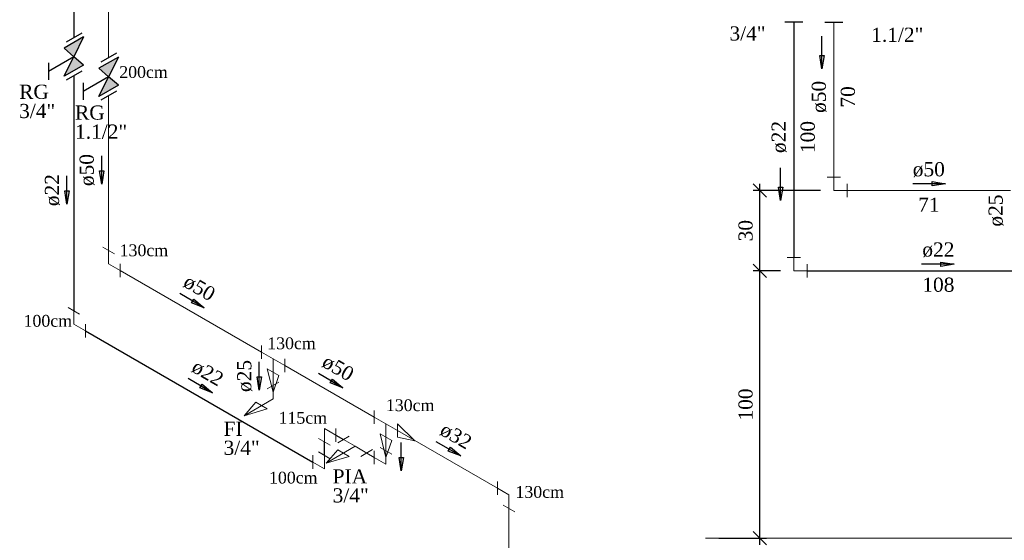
# Model space of a CAD drawing. Header units: millimetres. Extents: x 335 to 91625, y -1 to 84.
# Tile 30 of 38: x 417.54 to 432.27, y 63.53 to 71.32. Entities that reach past the tile are written whole.
import ezdxf

# ---------------------------------------------------------------- set-up
doc = ezdxf.new("R2010")
doc.units = ezdxf.units.MM
doc.header["$MEASUREMENT"] = 0
for name, color, linetype, lineweight in [('AF-Conexões detalhe', 7, 'Continuous', 20), ('AF-Sentido tubo', 7, 'Continuous', 20), ('AF-Textos conexão', 7, 'Continuous', 20), ('AF-Textos tubo', 7, 'Continuous', 20), ('AF-Tubos detalhe', 5, 'Continuous', 20), ('AQ-Conexões detalhe', 7, 'Continuous', 20), ('AQ-Sentido tubo', 7, 'Continuous', 20), ('AQ-Textos conexão', 7, 'Continuous', 20), ('AQ-Textos tubo', 7, 'Continuous', 20), ('AQ-Tubos detalhe', 1, 'Continuous', 30), ('DI-Eixos', 7, 'Continuous', 20), ('DI-Textos', 7, 'Continuous', 20), ('Simbolos', 1, 'Continuous', 30), ('Simbolos_int', 1, 'Continuous', 30)]:
    doc.layers.add(name, color=color, linetype=linetype, lineweight=lineweight)
doc.styles.add('TimesNewRoman', font='times.ttf')
doc.dimstyles.get("Standard").update_dxf_attribs({"dimtxt": 0.18, "dimasz": 0.18, "dimexe": 0.18, "dimexo": 0.0625, "dimgap": 0.09, "dimtad": 0, "dimtih": 1, "dimtoh": 1, "dimdec": 4, "dimzin": 0, "dimdsep": 46, "dimtxsty": 'Standard', "dimcen": 0.09, "dimadec": 0, "dimazin": 0, "dimtfac": 1, "dimtdec": 4, "dimtofl": 0, "dimtmove": 0, "dimatfit": 3, "dimfxl": 0, "dimtolj": 1, "dimtzin": 0, "dimarcsym": 0})
doc.dimstyles.new('UM_25.000000', dxfattribs={"dimtxt": 0.18, "dimasz": 0.2, "dimexe": 0.1, "dimexo": 0.2, "dimgap": 0, "dimtad": 1, "dimtih": 1, "dimtoh": 1, "dimdec": 1, "dimlfac": 25, "dimzin": 0, "dimdsep": 46, "dimtxsty": 'Standard', "dimblk": 'CLOSED', "dimblk1": 'CLOSED', "dimblk2": 'CLOSED', "dimcen": 0.09, "dimdle": 0.1, "dimadec": 1, "dimazin": 2, "dimtfac": 1, "dimtdec": 4, "dimtofl": 0, "dimtmove": 0, "dimatfit": 3, "dimldrblk": 'CLOSED', "dimfxl": 0, "dimtolj": 1, "dimarcsym": 0})

# ---------------------------------------------------------------- blocks, each defined once
blk = doc.blocks.new('_OBLIQUE')
at = {"color": 0, "linetype": 'ByBlock', "lineweight": -2}
blk.add_line((-0.5, -0.5), (0.5, 0.5), dxfattribs=at)
blk = doc.blocks.new('*D12')
at = {"color": 0, "lineweight": -2}
for p, q in [((428.61, 63.46), (428.61, 67.66)), ((428.917, 67.56), (428.51, 67.56)), ((427.999, 63.56), (428.71, 63.56))]:
    blk.add_line(p, q, dxfattribs=at)
at = {"layer": 'Defpoints', "color": 0}
for p in [(428.61, 67.56), (429.117, 67.56), (427.799, 63.56)]:
    blk.add_point(p, dxfattribs=at)
at = {"color": 0, "lineweight": -2, "xscale": 0.2, "yscale": 0.2, "zscale": 0.2}
for p, rotation in [((428.61, 67.56), 90), ((428.61, 63.56), 270)]:
    blk.add_blockref('_OBLIQUE', p, dxfattribs=dict(at, rotation=rotation))
at = {"color": 7, "insert": (428.398, 65.56), "char_height": 0.2118, "attachment_point": 5, "rotation": 90, "style": 'TimesNewRoman'}
blk.add_mtext('\\A1;100', dxfattribs=at)
blk = doc.blocks.new('*D13')
at = {"color": 0, "lineweight": -2}
for p, q in [((429.517, 68.76), (428.51, 68.76)), ((428.61, 67.46), (428.61, 68.86)), ((428.917, 67.56), (428.51, 67.56))]:
    blk.add_line(p, q, dxfattribs=at)
at = {"layer": 'Defpoints', "color": 0}
for p in [(428.61, 68.76), (429.717, 68.76), (429.117, 67.56)]:
    blk.add_point(p, dxfattribs=at)
at = {"color": 0, "lineweight": -2, "xscale": 0.2, "yscale": 0.2, "zscale": 0.2}
for p, rotation in [((428.61, 68.76), 90), ((428.61, 67.56), 270)]:
    blk.add_blockref('_OBLIQUE', p, dxfattribs=dict(at, rotation=rotation))
at = {"color": 7, "insert": (428.398, 68.16), "char_height": 0.2118, "attachment_point": 5, "rotation": 90, "style": 'TimesNewRoman'}
blk.add_mtext('\\A1;30', dxfattribs=at)

msp = doc.modelspace()

# ---------------------------------------------------------------- hatches: boundary and pattern name
at = {"layer": 'Simbolos', "linetype": 'Continuous'}
for points in [[(418.3524, 70.7621), (418.4988, 71.0566), (418.2078, 70.8886)], [(418.4988, 70.6366), (418.2078, 70.4686), (418.3524, 70.7621)], [(418.872, 70.4621), (419.0184, 70.7566), (418.7274, 70.5886)], [(419.0184, 70.3366), (418.7274, 70.1686), (418.872, 70.4621)]]:
    msp.add_hatch(color=256, dxfattribs=at).paths.add_polyline_path(points)

# ---------------------------------------------------------------- linework, layer by layer
at = {"layer": 'AF-Conexões detalhe', "linetype": 'Continuous'}
for p, q in [((429.6171, 68.9604), (429.8171, 68.9604)), ((429.7171, 68.7604), (429.7171, 68.9604)), ((429.7171, 68.7604), (429.9171, 68.7604)), ((429.9171, 68.8604), (429.9171, 68.6604)), ((418.9595, 67.8126), (418.7863, 67.9126)), ((418.8729, 67.6626), (418.8729, 67.8626)), ((418.8729, 67.6626), (419.0461, 67.5626)), ((419.0461, 67.6626), (419.0461, 67.4626)), ((421.1591, 66.4427), (421.1591, 66.2427)), ((421.3323, 66.2427), (421.1591, 66.3427)), ((421.3323, 66.2427), (421.5055, 66.1427)), ((421.3323, 66.2427), (421.3323, 66.0427)), ((421.5055, 66.2427), (421.5055, 66.0427)), ((421.4189, 65.9927), (421.2457, 66.0927)), ((421.2457, 66.0927), (421.3323, 65.7427)), ((421.4189, 65.9927), (421.3323, 65.7427)), ((421.2457, 65.7927), (421.4189, 65.8927)), ((421.3323, 65.6427), (421.3323, 65.8427)), ((421.3323, 65.6427), (420.8993, 65.3927)), ((421.0725, 65.5927), (420.8993, 65.3927)), ((421.0725, 65.5927), (421.2457, 65.4927)), ((421.2457, 65.4927), (420.8993, 65.3927)), ((422.8458, 65.4691), (422.8458, 65.2691)), ((423.019, 65.2691), (422.8458, 65.3691)), ((423.019, 65.2691), (423.019, 65.0691)), ((423.019, 65.2691), (423.1922, 65.1691)), ((423.1922, 65.2691), (423.1922, 65.0691)), ((423.1922, 65.2691), (423.452, 65.019)), ((423.1056, 65.0191), (422.9324, 65.1191)), ((422.9324, 65.1191), (423.019, 64.7691)), ((423.1056, 65.0191), (423.019, 64.7691)), ((423.1922, 65.0691), (423.452, 65.019)), ((422.8458, 64.8691), (422.8458, 64.6691)), ((423.1056, 64.8191), (422.9324, 64.9191)), ((423.019, 64.6691), (423.019, 64.8691)), ((423.019, 64.6691), (422.8458, 64.7691)), ((424.6852, 64.4067), (424.6852, 64.2067)), ((424.8584, 64.2067), (424.6852, 64.3067)), ((424.8584, 64.2067), (424.8584, 64.0067)), ((424.945, 63.9567), (424.7718, 64.0567))]:
    msp.add_line(p, q, dxfattribs=at)
at = {"layer": 'AF-Tubos detalhe'}
for p, q in [((418.8729, 78.2626), (418.8729, 70.7456)), ((429.7171, 71.2774), (429.7171, 68.9604)), ((418.8729, 70.1796), (418.8729, 67.8626)), ((429.9171, 68.7604), (432.357, 68.7604)), ((419.0461, 67.5626), (421.1591, 66.3427)), ((421.5055, 66.1427), (422.8458, 65.3691)), ((421.3323, 66.0427), (421.3323, 65.8427)), ((423.1922, 65.1691), (424.6852, 64.3068)), ((423.019, 65.0691), (423.019, 64.8691)), ((422.8457, 64.7689), (422.7316, 64.8346)), ((424.8584, 64.0067), (424.8584, 60.8067))]:
    msp.add_line(p, q, dxfattribs=at)
at = {"layer": 'AQ-Conexões detalhe', "linetype": 'Continuous'}
for p, q in [((429.0171, 67.7604), (429.2171, 67.7604)), ((429.1171, 67.5604), (429.1171, 67.7604)), ((429.3171, 67.6604), (429.3171, 67.4604)), ((429.1171, 67.5604), (429.3171, 67.5604)), ((418.4399, 66.9126), (418.2667, 67.0126)), ((418.3533, 66.7626), (418.3533, 66.9626)), ((418.3533, 66.7626), (418.5265, 66.6626)), ((418.5265, 66.7626), (418.5265, 66.5626)), ((422.0995, 65.1998), (422.0995, 64.9998)), ((422.0995, 65.1998), (422.2727, 65.0998)), ((422.2727, 65.1998), (422.2727, 64.9998)), ((422.2986, 64.9845), (422.472, 65.0844)), ((422.1861, 64.9498), (422.0129, 65.0498)), ((422.5583, 64.9344), (422.1253, 64.6844)), ((422.5583, 64.9344), (422.3853, 65.0345)), ((422.5583, 64.9344), (422.7318, 64.8345)), ((421.9263, 64.7998), (421.9263, 64.5998)), ((422.1861, 64.7498), (422.0129, 64.8498)), ((422.0995, 64.5998), (422.0995, 64.7998)), ((422.2985, 64.8844), (422.1253, 64.6844)), ((422.4717, 64.7844), (422.1253, 64.6844)), ((422.2985, 64.8844), (422.4717, 64.7844)), ((422.8182, 64.8846), (422.6453, 64.7844)), ((422.0995, 64.5998), (421.9263, 64.6998))]:
    msp.add_line(p, q, dxfattribs=at)
at = {"layer": 'AQ-Tubos detalhe'}
for p, q in [((418.3533, 78.5626), (418.3533, 71.0456)), ((429.1171, 71.2774), (429.1171, 67.7604)), ((418.3533, 70.4796), (418.3533, 66.9626)), ((429.3171, 67.5604), (433.2429, 67.5604)), ((418.5265, 66.6626), (421.9263, 64.6998)), ((422.2726, 65.0996), (422.3852, 65.0345)), ((422.0995, 64.7998), (422.0995, 64.9998))]:
    msp.add_line(p, q, dxfattribs=at)
at = {"layer": 'DI-Eixos'}
msp.add_line((427.7994, 63.5604), (441.7414, 63.5604), dxfattribs=at)
at = {"layer": 'Simbolos'}
for p, q in [((429.5821, 71.2774), (429.8511, 71.2774)), ((418.4988, 71.0566), (418.2078, 70.8886)), ((418.4988, 71.0566), (418.3524, 70.7621)), ((418.2078, 70.8886), (418.3524, 70.7621)), ((418.3524, 70.7621), (417.9722, 70.5426)), ((417.9722, 70.6686), (417.9722, 70.4166)), ((418.2078, 70.4686), (418.3533, 70.7626)), ((418.4988, 70.6366), (418.3524, 70.7621)), ((419.0184, 70.7566), (418.7274, 70.5886)), ((418.9898, 70.8131), (418.7568, 70.6786)), ((419.0184, 70.7566), (418.872, 70.4621)), ((418.4988, 70.6366), (418.2078, 70.4686)), ((418.7274, 70.5886), (418.872, 70.4621)), ((418.872, 70.4621), (418.4918, 70.2426)), ((418.7274, 70.1686), (418.8729, 70.4626)), ((419.0184, 70.3366), (418.872, 70.4621)), ((418.4918, 70.3686), (418.4918, 70.1166)), ((419.0184, 70.3366), (418.7274, 70.1686)), ((418.9898, 70.2471), (418.7568, 70.1126))]:
    msp.add_line(p, q, dxfattribs=at)
at = {"layer": 'Simbolos_int'}
for p, q in [((429.2521, 71.2774), (428.9831, 71.2774)), ((418.4702, 71.1131), (418.2372, 70.9786)), ((418.4702, 70.5471), (418.2372, 70.4126))]:
    msp.add_line(p, q, dxfattribs=at)

# ---------------------------------------------------------------- texts
at = {"char_height": 0.1765, "width": 1.453207, "attachment_point": 7, "line_spacing_factor": 0.798, "style": 'TimesNewRoman'}
for s, insert in [('200cm', (419.032, 70.4413)), ('130cm', (419.038, 67.7753)), ('100cm', (417.601, 66.7203)), ('130cm', (421.245, 66.3843)), ('130cm', (423.019, 65.4583)), ('115cm', (421.414, 65.2703)), ('100cm', (421.271, 64.3753)), ('130cm', (424.956, 64.1613))]:
    msp.add_mtext(s, dxfattribs=dict(at, insert=insert))
at = {"layer": 'AF-Textos conexão', "char_height": 0.2118, "attachment_point": 7, "line_spacing_factor": 0.798, "style": 'TimesNewRoman'}
for s, insert, width in [('1.1/2"', (430.2757, 70.9793), 1.418292), ('RG', (418.371, 69.817), 0.806813), ('1.1/2"', (418.371, 69.531), 1.418292), ('FI', (420.592, 65.091), 0.515228), ('3/4"', (420.592, 64.804), 0.98233)]:
    msp.add_mtext(s, dxfattribs=dict(at, insert=insert, width=width))
at = {"layer": 'AF-Textos tubo', "char_height": 0.2118, "width": 0.874755, "attachment_point": 8, "line_spacing_factor": 0.798, "style": 'TimesNewRoman'}
for s, insert, rotation in [('ø50', (429.6108, 70.1604), 90.00021), ('ø50', (418.6641, 69.0661), 90.00021), ('ø25', (432.2548, 68.4604), 90.00021), ('ø50', (420.1729, 67.2046), 329.99993), ('ø50', (422.2459, 66.0076), 330.00566), ('ø25', (421.0201, 65.9861), 90.00021), ('ø32', (424.0089, 64.9896), 329.9942)]:
    msp.add_mtext(s, dxfattribs=dict(at, insert=insert, rotation=rotation))
at = {"layer": 'AF-Textos tubo', "insert": (431.1367, 68.9593), "char_height": 0.2118, "width": 0.874755, "attachment_point": 8, "line_spacing_factor": 0.798, "style": 'TimesNewRoman'}
msp.add_mtext('ø50', dxfattribs=at)
at = {"layer": 'AQ-Textos conexão', "char_height": 0.2118, "attachment_point": 7, "line_spacing_factor": 0.798, "style": 'TimesNewRoman'}
for s, insert, width in [('3/4"', (428.1557, 71.0003), 0.98233), ('RG', (417.535, 70.128), 0.806813), ('3/4"', (417.535, 69.841), 0.98233), ('PIA', (422.223, 64.379), 0.934205), ('3/4"', (422.223, 64.092), 0.98233)]:
    msp.add_mtext(s, dxfattribs=dict(at, insert=insert, width=width))
at = {"layer": 'AQ-Textos tubo', "char_height": 0.2118, "width": 0.874755, "attachment_point": 8, "line_spacing_factor": 0.798, "style": 'TimesNewRoman'}
for insert, rotation in [((429.0108, 69.5604), 90.00021), ((418.1451, 68.7661), 90.00021), ((420.2969, 65.9326), 329.99993)]:
    msp.add_mtext('ø22', dxfattribs=dict(at, insert=insert, rotation=rotation))
at = {"layer": 'AQ-Textos tubo', "insert": (431.2797, 67.7593), "char_height": 0.2118, "width": 0.874755, "attachment_point": 8, "line_spacing_factor": 0.798, "style": 'TimesNewRoman'}
msp.add_mtext('ø22', dxfattribs=at)
at = {"layer": 'DI-Textos', "char_height": 0.2118, "attachment_point": 8, "rotation": 90.00021, "line_spacing_factor": 0.798, "style": 'TimesNewRoman'}
for s, insert, width in [('70', (430.0348, 70.1604), 0.58317), ('100', (429.4348, 69.5604), 0.874755)]:
    msp.add_mtext(s, dxfattribs=dict(at, insert=insert, width=width))
at = {"layer": 'DI-Textos', "char_height": 0.2118, "attachment_point": 8, "line_spacing_factor": 0.798, "style": 'TimesNewRoman'}
for s, insert, width in [('71', (431.1367, 68.4423), 0.58317), ('108', (431.2797, 67.2423), 0.874755)]:
    msp.add_mtext(s, dxfattribs=dict(at, insert=insert, width=width))

# ---------------------------------------------------------------- dimensions: what is measured, and where the dimension line sits
for base, p1, p2, picture, middle in [((428.61, 68.7604), (429.1171, 67.5604), (429.7171, 68.7604), '*D13', (428.3982, 68.1604)), ((428.61, 67.5604), (427.7994, 63.5604), (429.1171, 67.5604), '*D12', (428.3982, 65.5604))]:
    dim = msp.add_linear_dim(base=base, p1=p1, p2=p2, angle=90, dimstyle='UM_25.000000', override={"dimtxt": 0.2118, "dimasz": 0.2, "dimexe": 0.1, "dimexo": 0.2, "dimtad": 1, "dimtih": 0, "dimtoh": 0, "dimdec": 1, "dimlfac": 25, "dimzin": 8, "dimtxsty": 'TimesNewRoman', "dimblk": 'OBLIQUE', "dimblk1": 'OBLIQUE', "dimblk2": 'OBLIQUE', "dimsah": 1, "dimdle": 0.1, "dimse1": 0, "dimse2": 0, "dimclrt": 7, "dimadec": 1, "dimazin": 3, "dimtmove": 2, "dimldrblk": 'OBLIQUE'})
    dim.commit()
    dim.dimension.update_dxf_attribs({"geometry": picture, "text_midpoint": middle, "dimtype": 160, "text_rotation": 90})

# ---------------------------------------------------------------- leaders
for points in [[(429.5389, 70.5806), (429.5389, 71.0692)], [(428.9213, 68.6104), (428.9213, 69.0991)], [(431.3884, 68.8609), (430.8997, 68.8609)], [(431.5181, 67.6567), (431.0294, 67.6567)]]:
    msp.add_leader(points, dimstyle='Standard', override={"dimasz": 0.2, "dimldrblk": 'CLOSED'})
at = {"layer": 'AF-Sentido tubo'}
for points in [[(418.7703, 68.8543), (418.7703, 69.2779)], [(420.3032, 67.0068), (419.9363, 67.2186)], [(421.1265, 65.7748), (421.1265, 66.1984)], [(422.3762, 65.8101), (422.0094, 66.0218)], [(423.2483, 64.5687), (423.2483, 64.9923)], [(424.1393, 64.7921), (423.7724, 65.0039)]]:
    msp.add_leader(points, dimstyle='Standard', override={"dimasz": 0.2, "dimldrblk": 'CLOSED'}, dxfattribs=at)
at = {"layer": 'AQ-Sentido tubo'}
for points in [[(418.2507, 68.5543), (418.2507, 68.9779)], [(420.427, 65.7354), (420.0601, 65.9472)]]:
    msp.add_leader(points, dimstyle='Standard', override={"dimasz": 0.2, "dimldrblk": 'CLOSED'}, dxfattribs=at)

doc.saveas('drawing.dxf')
